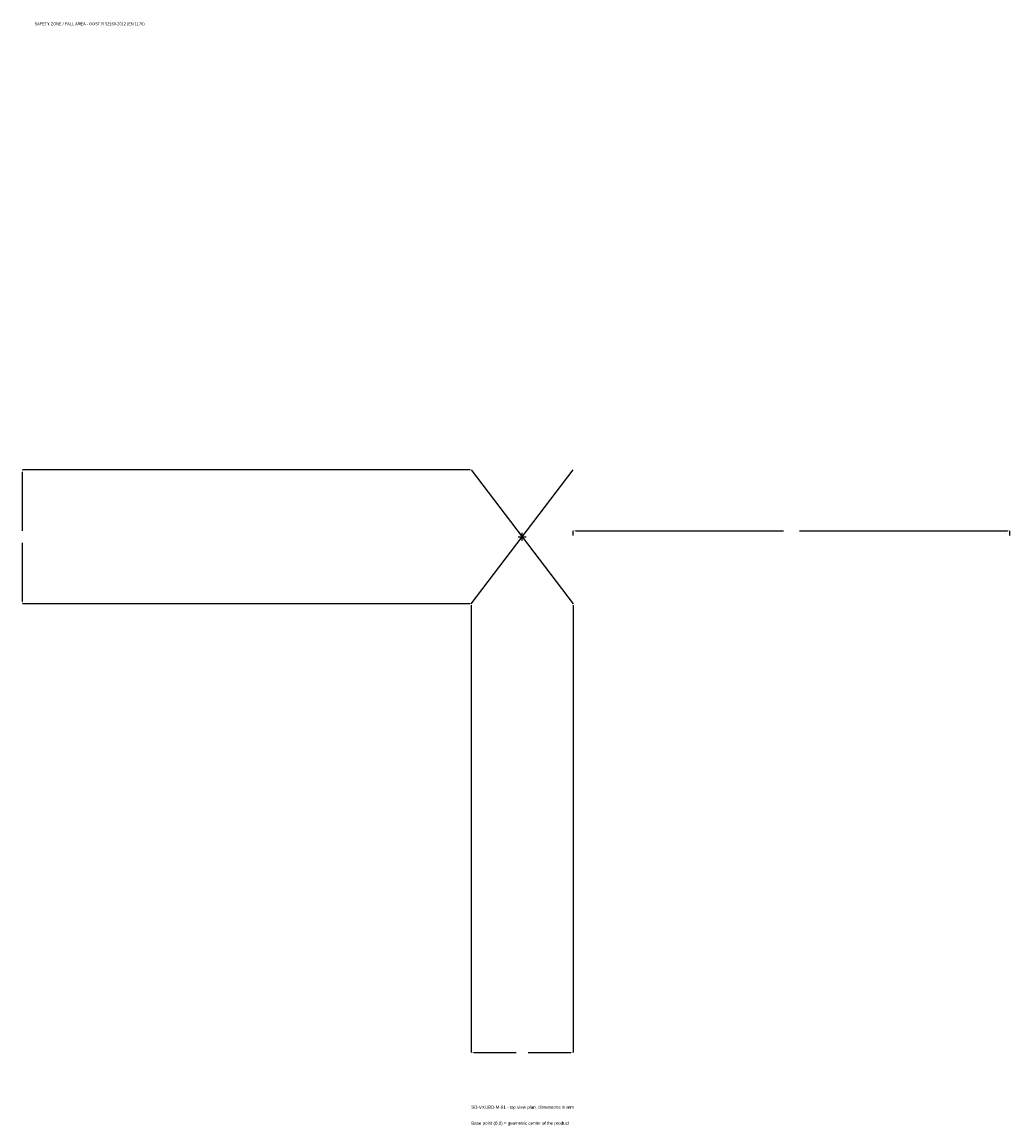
# Model space of a CAD drawing. Extents: x -1718 to 1675, y -2024 to 1768.
import ezdxf

# ---------------------------------------------------------------- set-up
doc = ezdxf.new("R2010")
doc.units = 0
for name, color, linetype in [('GP_MAF_zona_bezopasnosti', 1, 'Continuous'), ('ZSK_DANNYE', 3, 'Continuous'), ('ZSK_KONTUR', 7, 'Continuous'), ('ZSK_RAZMERY', 8, 'Continuous')]:
    doc.layers.add(name, color=color, linetype=linetype)
doc.dimstyles.new('ORION', dxfattribs={"dimtxt": 13.8, "dimasz": 8.28, "dimexe": 1.25, "dimexo": 4.14, "dimtad": 1, "dimcen": 2.5, "dimazin": 3, "dimtfac": 1, "dimtmove": 0, "dimatfit": 3})

# ---------------------------------------------------------------- blocks, each defined once
blk = doc.blocks.new('_CLOSEDFILLED')
at = {"color": 0, "linetype": 'BYBLOCK'}
blk.add_solid([(-1, 0.16), (0, 0), (-1, -0.16)], dxfattribs=at)
blk = doc.blocks.new('*D1')
for p, q in [((-175, -234.14), (-175, -1771.4)), ((175, -234.14), (175, -1771.4)), ((-166.72, -1771.4), (-20.7, -1771.4)), ((20.7, -1771.4), (166.72, -1771.4))]:
    blk.add_line(p, q)
at = {"layer": 'Defpoints'}
for p in [(-175, -230), (175, -230), (-175, -1771.4)]:
    blk.add_point(p, dxfattribs=at)
at = {"layer": 'ZSK_RAZMERY', "xscale": 8.28, "yscale": 8.28, "rotation": 180}
blk.add_blockref('_CLOSEDFILLED', (-175, -1771.4), dxfattribs=at)
at = {"layer": 'ZSK_RAZMERY', "xscale": 8.28, "yscale": 8.28}
blk.add_blockref('_CLOSEDFILLED', (175, -1771.4), dxfattribs=at)
blk = doc.blocks.new('*D2')
for p, q in [((-179.14, 230), (-1716.4, 230)), ((-1716.4, 20.7), (-1716.4, 221.72)), ((-1716.4, -221.72), (-1716.4, -20.7)), ((-179.14, -230), (-1716.4, -230))]:
    blk.add_line(p, q)
at = {"layer": 'Defpoints'}
for p in [(-175, 230), (-1716.4, -230), (-175, -230)]:
    blk.add_point(p, dxfattribs=at)
at = {"layer": 'ZSK_RAZMERY', "xscale": 8.28, "yscale": 8.28}
for p, rotation in [((-1716.4, 230), 90), ((-1716.4, -230), 270)]:
    blk.add_blockref('_CLOSEDFILLED', p, dxfattribs=dict(at, rotation=rotation))
blk = doc.blocks.new('*D3')
for p, q in [((175, 4.14), (175, 20.7)), ((183.28, 20.7), (897.4, 20.7)), ((952.6, 20.7), (1666.72, 20.7)), ((1675, 4.14), (1675, 20.7))]:
    blk.add_line(p, q)
at = {"layer": 'Defpoints'}
for p in [(175, 20.7), (175, 0), (1675, 0)]:
    blk.add_point(p, dxfattribs=at)
at = {"layer": 'ZSK_RAZMERY', "xscale": 8.28, "yscale": 8.28, "rotation": 180}
blk.add_blockref('_CLOSEDFILLED', (175, 20.7), dxfattribs=at)
at = {"layer": 'ZSK_RAZMERY', "xscale": 8.28, "yscale": 8.28}
blk.add_blockref('_CLOSEDFILLED', (1675, 20.7), dxfattribs=at)
blk = doc.blocks.new('B1')
at = {"layer": 'ZSK_KONTUR'}
for p, q in [((-175, -230), (175, 230)), ((-175, 230), (175, -230))]:
    blk.add_line(p, q, dxfattribs=at)
at = {"layer": 'ZSK_RAZMERY'}
for p, q in [((-14, 0), (14, 0)), ((0, -14), (0, 14))]:
    blk.add_line(p, q, dxfattribs=at)
at = {"layer": 'GP_MAF_zona_bezopasnosti', "color": 1}
blk.add_text('SAFETY ZONE / FALL AREA - GOST R 52169-2012 (EN 1176)', height=9.66, dxfattribs=at).set_placement((-1675, 1757.6))
at = {"layer": 'ZSK_RAZMERY'}
dim = blk.add_linear_dim(base=(-1716.4, -230), p1=(-175, -230), p2=(-175, 230), angle=90, dimstyle='ORION', dxfattribs=at)
dim.commit()
dim.dimension.update_dxf_attribs({"geometry": '*D2', "text_midpoint": (-1716.4, 0)})
for base, p1, p2, picture, middle in [((175, 20.7), (175, 0), (1675, 0), '*D3', (925, 20.7)), ((-175, -1771.4), (-175, -230), (175, -230), '*D1', (0, -1771.4))]:
    dim = blk.add_linear_dim(base=base, p1=p1, p2=p2, dimstyle='ORION', dxfattribs=at)
    dim.commit()
    dim.dimension.update_dxf_attribs({"geometry": picture, "text_midpoint": middle})

msp = doc.modelspace()

# ---------------------------------------------------------------- block references
msp.add_blockref('B1', (0, 0))

# ---------------------------------------------------------------- texts
at = {"layer": 'ZSK_DANNYE', "color": 3}
msp.add_text('SD-VXUBD-M-91 - top view plan, dimensions in mm', height=11.04, dxfattribs=at).set_placement((-175, -1964.6))
at = {"layer": 'ZSK_DANNYE', "color": 7}
msp.add_text('Base point (0,0) = geometric center of the product', height=11.04, dxfattribs=at).set_placement((-175, -2019.8))

doc.saveas('drawing.dxf')
